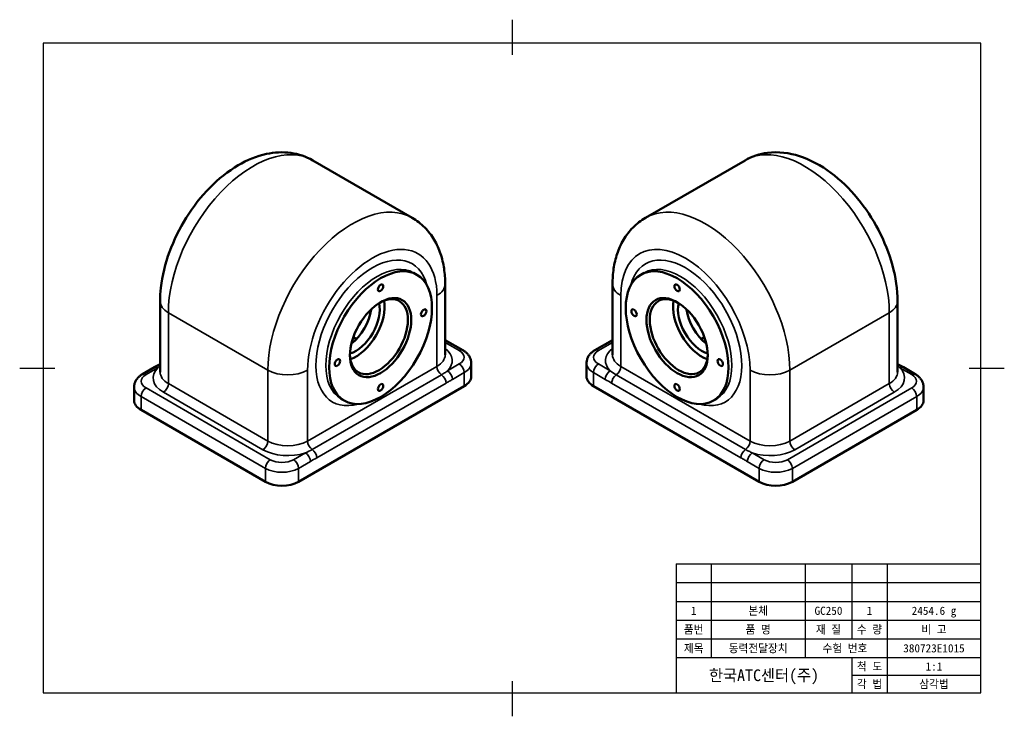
# Model space of a CAD drawing. Header units: millimetres. Extents: x 0 to 420, y 0 to 297.
import ezdxf
from ezdxf.enums import TextEntityAlignment as Align

# ---------------------------------------------------------------- set-up
doc = ezdxf.new("R2010")
doc.units = ezdxf.units.MM
doc.layers.get('0').update_dxf_attribs({"lineweight": 25})
doc.layers.add('외형선(ANSI)', color=7, linetype='Continuous', lineweight=50)
doc.layers.add('좁은 외형선(ANSI)', color=7, linetype='Continuous', lineweight=35)
doc.styles.add('텍스트 스타일28', font='txt')

# ---------------------------------------------------------------- blocks, each defined once
blk = doc.blocks.new('경계 A3')
for p, q in [((210, 297), (210, 282)), ((410, 287), (10, 287)), ((10, 287), (10, 10)), ((410, 10), (410, 287)), ((0, 148.5), (15, 148.5)), ((405, 148.5), (420, 148.5)), ((280, 65), (280, 10)), ((280, 65), (410, 65)), ((295, 65), (295, 25)), ((335, 65), (335, 25)), ((355, 65), (355, 33)), ((370, 65), (370, 10)), ((410, 10), (410, 65)), ((280, 57), (410, 57)), ((280, 49), (410, 49)), ((280, 41), (410, 41)), ((280, 33), (410, 33)), ((280, 25), (410, 25)), ((355, 25), (355, 10)), ((355, 17.5), (410, 17.5)), ((210, 15), (210, 0)), ((10, 10), (410, 10)), ((280, 10), (410, 10))]:
    blk.add_line(p, q)
for s, p in [('1', (287.5, 45)), ('본체', (315, 45)), ('GC250', (345, 45)), ('1', (362.5, 45)), ('2454.6 g', (390, 45)), ('품번', (287.5, 37)), ('품 명', (315, 37)), ('재 질', (345, 37)), ('수 량', (362.5, 37)), ('비 고', (390, 37)), ('제목', (287.5, 29)), ('동력전달장치', (315, 29)), ('수험 번호', (352.02, 29)), ('380723E1015', (390, 29)), ('척 도', (362.5, 21.25)), ('1:1', (390, 21.25)), ('각 법', (362.5, 13.75)), ('삼각법', (390, 13.75))]:
    blk.add_text(s, height=3.5).set_placement(p, align=Align.MIDDLE_CENTER)
at = {"style": '텍스트 스타일28'}
blk.add_text('한국ATC센터(주)', height=5, dxfattribs=at).set_placement((317.5, 17.5), align=Align.MIDDLE_CENTER)

msp = doc.modelspace()

# ---------------------------------------------------------------- linework, layer by layer
at = {"layer": '외형선(ANSI)'}
for p, q in [((124.99, 237.04), (167.42, 212.55)), ((309.39, 237.04), (266.96, 212.55)), ((168.02, 189.1), (169.44, 188.29)), ((266.35, 189.1), (264.94, 188.29)), ((181.49, 154.09), (181.49, 184.3)), ((252.88, 154.09), (252.88, 184.3)), ((59.91, 146.74), (59.91, 176.95)), ((374.46, 146.74), (374.46, 176.95)), ((142.3, 161.62), (143.64, 160.85)), ((189.03, 156.08), (181.49, 160.42)), ((252.88, 160.42), (245.35, 156.08)), ((290.73, 160.85), (292.07, 161.62)), ((57.44, 148.79), (52.38, 145.87)), ((192.58, 144.9), (192.58, 150.62)), ((241.8, 144.9), (241.8, 150.62)), ((381.99, 145.87), (376.93, 148.79)), ((48.83, 134.7), (48.83, 140.41)), ((189.65, 140.82), (118.94, 100)), ((315.44, 100), (244.73, 140.82)), ((385.54, 134.7), (385.54, 140.41)), ((137.02, 135.41), (138.44, 134.59)), ((297.35, 135.41), (295.94, 134.59)), ((104.79, 100), (51.76, 130.62)), ((382.62, 130.62), (329.58, 100))]:
    msp.add_line(p, q, dxfattribs=at)
for centre, major_axis in [((153.94, 161.44), (15.5, 26.85)), ((280.44, 161.44), (-15.5, 26.85)), ((153.94, 182.67), (0.81, 1.4)), ((280.44, 182.67), (-0.81, 1.4)), ((153.94, 161.44), (9.25, 16.02)), ((280.44, 161.44), (-9.25, 16.02)), ((172.32, 172.05), (0.81, 1.4)), ((262.05, 172.05), (-0.81, 1.4)), ((135.55, 150.82), (0.81, 1.4)), ((298.82, 150.82), (-0.81, 1.4)), ((153.94, 140.21), (0.81, 1.4)), ((280.44, 140.21), (-0.81, 1.4))]:
    msp.add_ellipse(centre, major_axis=major_axis, ratio=0.57735, dxfattribs=at)
for centre, major_axis, start_param, end_param in [((153.23, 161.85), (8.75, 15.16), 2.384373, 7.040405), ((143.33, 167.56), (8.75, 15.16), 3.742857, 5.681921), ((281.15, 161.85), (8.75, -15.16), 2.384373, 7.040405), ((291.05, 167.56), (8.75, -15.16), 3.742857, 5.681921), ((143.33, 167.56), (7.25, 12.56), 3.684841, 5.739937), ((139.8, 169.6), (7.25, 12.56), 4.093273, 5.331505), ((291.05, 167.56), (7.25, -12.56), 3.684841, 5.739937), ((294.58, 169.6), (7.25, -12.56), 4.093273, 5.331505), ((182.58, 144.9), (10, 0), 5.497787, 6.283185), ((251.8, 144.9), (-10, 0), 0, 0.785398), ((58.83, 134.7), (-10, 0), 0, 0.785398), ((375.54, 134.7), (10, 0), 5.497787, 6.283185), ((111.86, 104.08), (10, 0), 3.926991, 5.497787), ((322.51, 104.08), (10, 0), 3.926991, 5.497787)]:
    msp.add_ellipse(centre, major_axis=major_axis, ratio=0.57735, start_param=start_param, end_param=end_param, dxfattribs=at)
for points, knots in [([(124.99, 237.04), (122.12, 238.7), (118.93, 239.76), (112.18, 240.7), (108.62, 240.49), (101.01, 238.85), (97, 237.17), (88.88, 232.41), (84.81, 229.14), (77.36, 221.55), (73.97, 217.22), (68.18, 207.96), (65.76, 203.05), (62.07, 192.97), (60.8, 187.81), (60.02, 180.78), (59.91, 178.86), (59.91, 176.95)], [0.785398, 0.785398, 0.785398, 0.785398, 1.014729, 1.014729, 1.26691, 1.26691, 1.578241, 1.578241, 1.935446, 1.935446, 2.294484, 2.294484, 2.649266, 2.649266, 3.006265, 3.006265, 3.141593, 3.141593, 3.141593, 3.141593]), ([(374.46, 176.95), (374.46, 181.98), (373.7, 187.12), (370.91, 197.37), (368.87, 202.48), (363.79, 212.14), (360.77, 216.71), (353.92, 224.99), (350.1, 228.69), (341.82, 234.85), (337.35, 237.3), (328.26, 240.23), (323.64, 240.84), (315.68, 239.83), (312.36, 238.76), (309.39, 237.04)], [0, 0, 0, 0, 0.356785, 0.356785, 0.715951, 0.715951, 1.070762, 1.070762, 1.427649, 1.427649, 1.788631, 1.788631, 2.118568, 2.118568, 2.356194, 2.356194, 2.356194, 2.356194]), ([(181.49, 184.3), (181.49, 186.51), (181.34, 188.7), (180.7, 193.01), (180.21, 195.12), (178.83, 199.24), (177.93, 201.24), (175.69, 205.03), (174.34, 206.81), (171.18, 210.01), (169.38, 211.41), (167.42, 212.55)], [0, 0, 0, 0, 0.1570796, 0.1570796, 0.3141593, 0.3141593, 0.4712389, 0.4712389, 0.6283185, 0.6283185, 0.7853982, 0.7853982, 0.7853982, 0.7853982]), ([(266.96, 212.55), (265, 211.41), (263.19, 210.01), (260.04, 206.81), (258.68, 205.03), (256.44, 201.24), (255.55, 199.24), (254.17, 195.12), (253.67, 193.01), (253.03, 188.7), (252.88, 186.51), (252.88, 184.3)], [2.3561945, 2.3561945, 2.3561945, 2.3561945, 2.5132741, 2.5132741, 2.6703538, 2.6703538, 2.8274334, 2.8274334, 2.984513, 2.984513, 3.1415927, 3.1415927, 3.1415927, 3.1415927]), ([(189.03, 156.08), (189.4, 155.86), (189.76, 155.62), (190.45, 155.07), (190.77, 154.77), (191.36, 154.11), (191.62, 153.74), (192.07, 152.94), (192.26, 152.51), (192.51, 151.59), (192.58, 151.1), (192.58, 150.62)], [0, 0, 0, 0, 0.1570796, 0.1570796, 0.3141593, 0.3141593, 0.4712389, 0.4712389, 0.6283185, 0.6283185, 0.7853982, 0.7853982, 0.7853982, 0.7853982]), ([(241.8, 150.62), (241.8, 151.1), (241.87, 151.59), (242.12, 152.51), (242.3, 152.94), (242.75, 153.74), (243.02, 154.11), (243.61, 154.77), (243.93, 155.07), (244.61, 155.62), (244.97, 155.86), (245.35, 156.08)], [2.3561945, 2.3561945, 2.3561945, 2.3561945, 2.5132741, 2.5132741, 2.6703538, 2.6703538, 2.8274334, 2.8274334, 2.984513, 2.984513, 3.1415927, 3.1415927, 3.1415927, 3.1415927]), ([(59.91, 150.23), (59.81, 150.18), (59.71, 150.12), (59.42, 149.95), (59.24, 149.84), (58.87, 149.63), (58.69, 149.52), (58.33, 149.31), (58.15, 149.2), (57.8, 149), (57.62, 148.89), (57.44, 148.79)], [0.0343011, 0.0343011, 0.0343011, 0.0343011, 0.0768132, 0.0768132, 0.1536263, 0.1536263, 0.2304395, 0.2304395, 0.3072526, 0.3072526, 0.3840658, 0.3840658, 0.3840658, 0.3840658]), ([(376.93, 148.79), (376.76, 148.89), (376.58, 149), (376.22, 149.2), (376.04, 149.31), (375.68, 149.52), (375.5, 149.63), (375.14, 149.84), (374.95, 149.95), (374.67, 150.12), (374.56, 150.18), (374.46, 150.23)], [0, 0, 0, 0, 0.0768136, 0.0768136, 0.1536272, 0.1536272, 0.2304408, 0.2304408, 0.3072544, 0.3072544, 0.3497674, 0.3497674, 0.3497674, 0.3497674]), ([(48.83, 140.41), (48.83, 140.9), (48.9, 141.38), (49.15, 142.3), (49.33, 142.73), (49.79, 143.53), (50.05, 143.9), (50.64, 144.57), (50.96, 144.87), (51.64, 145.41), (52, 145.65), (52.38, 145.87)], [3.9269908, 3.9269908, 3.9269908, 3.9269908, 4.0840704, 4.0840704, 4.2411501, 4.2411501, 4.3982297, 4.3982297, 4.5553093, 4.5553093, 4.712389, 4.712389, 4.712389, 4.712389]), ([(381.99, 145.87), (382.37, 145.65), (382.73, 145.41), (383.42, 144.87), (383.74, 144.57), (384.32, 143.9), (384.59, 143.53), (385.04, 142.73), (385.23, 142.3), (385.48, 141.38), (385.54, 140.9), (385.54, 140.41)], [4.712389, 4.712389, 4.712389, 4.712389, 4.8694686, 4.8694686, 5.0265482, 5.0265482, 5.1836279, 5.1836279, 5.3407075, 5.3407075, 5.4977871, 5.4977871, 5.4977871, 5.4977871])]:
    msp.add_open_spline(points, degree=3, knots=knots, dxfattribs=at)
at = {"layer": '좁은 외형선(ANSI)'}
for p, q in [((177.98, 179.4), (177.98, 149.19)), ((256.4, 149.19), (256.4, 179.4)), ((63.43, 141.84), (63.43, 172.05)), ((63.43, 172.05), (105.85, 147.56)), ((328.52, 147.56), (370.95, 172.05)), ((370.95, 172.05), (370.95, 141.84)), ((181.49, 159.41), (187.53, 155.93)), ((246.85, 155.93), (252.88, 159.41)), ((53.88, 145.72), (58.94, 148.64)), ((105.85, 147.56), (105.85, 117.35)), ((177.98, 149.19), (122.82, 117.35)), ((122.82, 117.35), (122.82, 147.56)), ((187.53, 150.21), (182.46, 147.29)), ((251.91, 147.29), (246.85, 150.21)), ((311.55, 117.35), (256.4, 149.19)), ((311.55, 147.56), (311.55, 117.35)), ((328.52, 117.35), (328.52, 147.56)), ((375.43, 148.64), (380.49, 145.72)), ((179.92, 145.63), (124.77, 113.78)), ((184.58, 143.62), (189.65, 146.54)), ((189.65, 146.54), (189.65, 140.82)), ((244.73, 146.54), (249.79, 143.62)), ((244.73, 140.82), (244.73, 146.54)), ((309.61, 113.78), (254.45, 145.63)), ((106.91, 109.39), (53.88, 140.01)), ((105.85, 117.35), (63.43, 141.84)), ((126.71, 110.22), (181.87, 142.06)), ((252.51, 142.06), (307.66, 110.22)), ((380.49, 140.01), (327.46, 109.39)), ((370.95, 141.84), (328.52, 117.35)), ((51.76, 136.33), (104.79, 105.71)), ((51.76, 130.62), (51.76, 136.33)), ((61.31, 138.17), (103.73, 113.67)), ((329.58, 105.71), (382.62, 136.33)), ((330.64, 113.67), (373.07, 138.17)), ((382.62, 136.33), (382.62, 130.62)), ((121.88, 112.31), (116.81, 109.39)), ((317.56, 109.39), (312.5, 112.31)), ((104.79, 105.71), (104.79, 100)), ((118.94, 105.71), (124, 108.64)), ((118.94, 100), (118.94, 105.71)), ((310.38, 108.64), (315.44, 105.71)), ((315.44, 105.71), (315.44, 100)), ((329.58, 100), (329.58, 105.71))]:
    msp.add_line(p, q, dxfattribs=at)
for centre, major_axis, start_param, end_param in [((99.49, 192.87), (25.5, 44.17), 0, 2.356194), ((334.89, 192.87), (-25.5, 44.17), 3.926991, 6.283185), ((141.92, 168.38), (25.5, 44.17), 0, 2.356194), ((292.46, 168.38), (-25.5, 44.17), 3.926991, 6.283185), ((150.4, 163.48), (19.5, 33.77), 5.497787, 8.63938), ((150.4, 163.48), (17, 29.44), 5.748544, 9.95942), ((283.97, 163.48), (-19.5, 33.77), 3.926991, 7.068583), ((283.97, 163.48), (17, -29.44), 5.748544, 9.95942), ((152.52, 162.26), (-15.5, -26.85), 3.141593, 6.283185), ((281.85, 162.26), (-15.5, 26.85), 3.141593, 6.283185), ((169.49, 184.3), (12, 0), 5.497787, 6.283185), ((264.88, 184.3), (-12, 0), 0, 0.785398), ((71.91, 176.95), (-12, 0), 0, 0.785398), ((362.46, 176.95), (12, 0), 5.497787, 6.283185), ((169.49, 151.64), (15, 0), 5.756709, 6.926686), ((187.53, 153.48), (1.5, 2.6), 0, 0.785398), ((182.58, 153.07), (7, 0), 5.497787, 7.068583), ((251.8, 153.07), (-7, 0), 5.497787, 7.068583), ((246.85, 153.48), (-1.5, 2.6), 5.497787, 6.283185), ((264.88, 151.64), (-15, 0), 5.639684, 6.809662), ((169.49, 154.09), (12, 0), 5.497787, 6.283185), ((264.88, 154.09), (-12, 0), 0, 0.785398), ((71.91, 144.29), (-15, 0), 5.756709, 7.068583), ((58.94, 146.19), (-1.5, 2.6), 5.497787, 6.283185), ((114.34, 152.46), (-12, 0), 0.785398, 2.356194), ((180.1, 147.97), (-1.5, 2.6), 0.785398, 2.272764), ((182.46, 144.84), (-1.5, 2.6), 3.926991, 5.497787), ((187.53, 147.76), (1.5, -2.6), 0.785398, 2.356194), ((182.58, 150.62), (10, 0), 5.497787, 6.283185), ((251.8, 150.62), (-10, 0), 0, 0.785398), ((246.85, 147.76), (-1.5, -2.6), 3.926991, 5.497787), ((251.91, 144.84), (1.5, 2.6), 0.785398, 2.356194), ((254.28, 147.97), (1.5, 2.6), 4.010421, 5.497787), ((320.04, 152.46), (12, 0), 3.926991, 5.497787), ((362.46, 144.29), (15, 0), 5.497787, 6.809662), ((375.43, 146.19), (1.5, 2.6), 0, 0.785398), ((58.83, 142.86), (-7, 0), 5.497787, 7.068583), ((53.88, 143.27), (-1.5, 2.6), 5.497787, 6.283185), ((71.91, 146.74), (-12, 0), 0, 0.785398), ((179.75, 143.29), (-1.5, 2.6), 3.926991, 5.414357), ((254.63, 143.29), (1.5, 2.6), 0.868828, 2.356194), ((362.46, 146.74), (12, 0), 5.497787, 6.283185), ((380.49, 143.27), (1.5, 2.6), 0, 0.785398), ((375.54, 142.86), (7, 0), 5.497787, 7.068583), ((58.83, 140.41), (-10, 0), 0, 0.785398), ((53.88, 137.56), (1.5, 2.6), 0.785398, 2.356194), ((61.31, 140.62), (1.5, 2.6), 3.926991, 5.497787), ((373.07, 140.62), (1.5, -2.6), 3.926991, 5.497787), ((380.49, 137.56), (1.5, -2.6), 0.785398, 2.356194), ((375.54, 140.41), (10, 0), 5.497787, 6.283185), ((103.73, 116.12), (1.5, 2.6), 3.926991, 5.497787), ((114.34, 119.8), (15, 0), 3.926991, 5.238866), ((114.34, 122.25), (-12, 0), 0.785398, 2.356194), ((124.95, 116.12), (-1.5, 2.6), 0.785398, 2.272764), ((124.59, 111.45), (-1.5, 2.6), 3.926991, 5.414357), ((309.78, 111.45), (1.5, 2.6), 0.868828, 2.356194), ((309.43, 116.12), (1.5, 2.6), 4.010421, 5.497787), ((320.04, 122.25), (-12, 0), 0.785398, 2.356194), ((320.04, 119.8), (15, 0), 4.185912, 5.497787), ((330.64, 116.12), (-1.5, 2.6), 0.785398, 2.356194), ((106.91, 106.94), (-1.5, -2.6), 3.926991, 5.497787), ((111.86, 112.25), (-7, 0), 0.785398, 2.356194), ((116.81, 106.94), (1.5, -2.6), 0.785398, 2.356194), ((121.88, 109.86), (-1.5, 2.6), 3.926991, 5.497787), ((312.5, 109.86), (1.5, 2.6), 0.785398, 2.356194), ((317.56, 106.94), (-1.5, -2.6), 3.926991, 5.497787), ((322.51, 112.25), (-7, 0), 0.785398, 2.356194), ((327.46, 106.94), (1.5, -2.6), 0.785398, 2.356194), ((111.86, 109.8), (10, 0), 3.926991, 5.497787), ((322.51, 109.8), (10, 0), 3.926991, 5.497787)]:
    msp.add_ellipse(centre, major_axis=major_axis, ratio=0.57735, start_param=start_param, end_param=end_param, dxfattribs=at)
for points in [[(58.94, 148.64), (59.25, 148.87), (59.58, 149.11), (59.91, 149.34)], [(254.45, 145.63), (253.53, 146.16), (252.68, 146.72), (251.91, 147.29)], [(374.46, 149.34), (374.8, 149.11), (375.12, 148.87), (375.43, 148.64)], [(249.79, 143.62), (250.7, 143.09), (251.6, 142.59), (252.51, 142.06)], [(124.77, 113.78), (123.85, 113.25), (122.86, 112.75), (121.88, 112.31)], [(124, 108.64), (124.9, 109.16), (125.81, 109.7), (126.71, 110.22)]]:
    msp.add_open_spline(points, degree=3, dxfattribs=at)
for points, knots in [([(182.46, 147.29), (182.08, 147), (181.68, 146.72), (180.83, 146.17), (180.38, 145.89), (179.92, 145.63)], [-0.3840658, -0.3840658, -0.3840658, -0.3840658, -0.1920329, -0.1920329, 0, 0, 0, 0]), ([(181.87, 142.06), (182.32, 142.33), (182.77, 142.58), (183.68, 143.1), (184.13, 143.35), (184.58, 143.62)], [0, 0, 0, 0, 0.1920329, 0.1920329, 0.3840658, 0.3840658, 0.3840658, 0.3840658]), ([(312.5, 112.31), (312.01, 112.53), (311.51, 112.77), (310.54, 113.26), (310.07, 113.52), (309.61, 113.78)], [-0.3840658, -0.3840658, -0.3840658, -0.3840658, -0.1920329, -0.1920329, 0, 0, 0, 0]), ([(307.66, 110.22), (308.11, 109.96), (308.57, 109.69), (309.47, 109.16), (309.93, 108.9), (310.38, 108.64)], [0, 0, 0, 0, 0.1920329, 0.1920329, 0.3840658, 0.3840658, 0.3840658, 0.3840658])]:
    msp.add_open_spline(points, degree=3, knots=knots, dxfattribs=at)

# ---------------------------------------------------------------- block references
msp.add_blockref('경계 A3', (0, 0))

doc.saveas('drawing.dxf')
